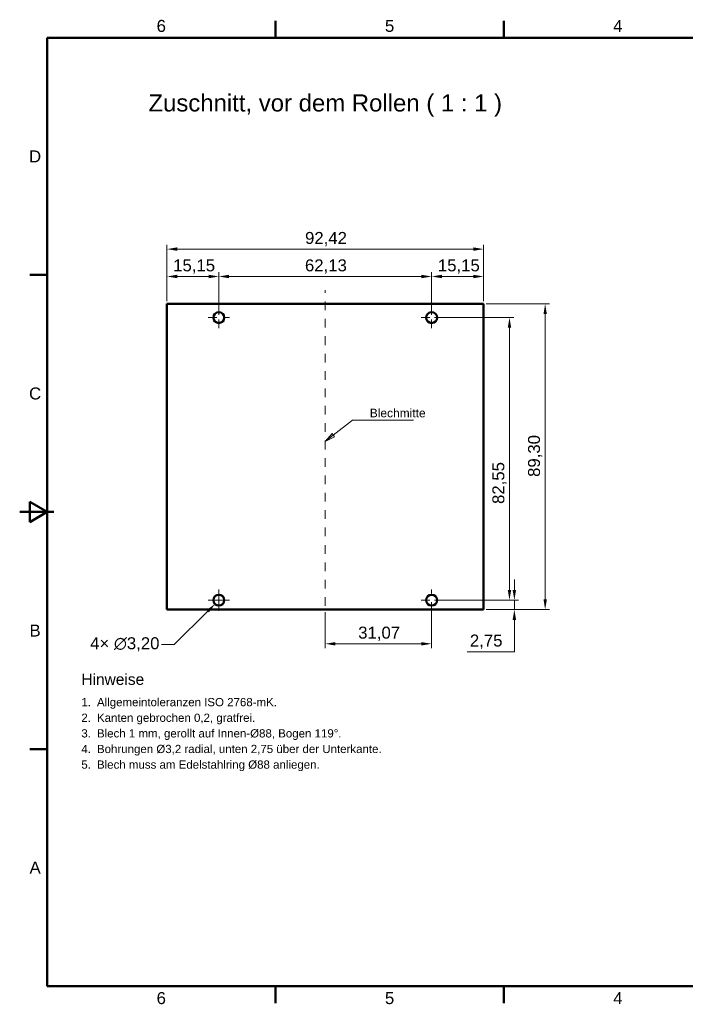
# Model space of a CAD drawing. Header units: inches. Extents: x 0.8 to 17.2, y 0.6 to 12.1.
# Tile 1 of 6: x 0.8 to 8.5, y 0.7 to 12. Entities that reach past the tile are written whole.
import ezdxf
from ezdxf.enums import TextEntityAlignment as Align

# ---------------------------------------------------------------- set-up
doc = ezdxf.new("R2010")
doc.units = ezdxf.units.IN
doc.header["$MEASUREMENT"] = 0
doc.linetypes.add('CENTER2', pattern=[1.125, 0.75, -0.125, 0.125, -0.125])
for name, color, linetype, lineweight in [('BEMASSUNG', 7, 'Continuous', 18), ('MITTELLINIE', 7, 'CENTER2', 18), ('RAHMEN', 7, 'Continuous', 50), ('SICHTKANTE', 7, 'Continuous', 50), ('TEXT', 7, 'Continuous', 18)]:
    doc.layers.add(name, color=color, linetype=linetype, lineweight=lineweight)
doc.styles.add('ISO_14', font='arial.ttf')
doc.styles.add('ISO_20', font='arial.ttf')
doc.styles.add('ISO_75', font='arial.ttf')
doc.styles.add('ISO_76', font='arial.ttf')
doc.styles.add('ISO_98', font='arial.ttf')
doc.styles.add('ISO_DWG_RFN', font='arial.ttf')
doc.dimstyles.new('DWG_RFN', dxfattribs={"dimtxt": 0.137795, "dimasz": 0.11811, "dimexe": 0.049213, "dimexo": 0.031496, "dimgap": 0.031496, "dimtad": 1, "dimlfac": 25.4, "dimtxsty": 'ISO_DWG_RFN', "dimcen": 2.5, "dimclrd": 7, "dimclre": 7, "dimclrt": 7, "dimadec": 1, "dimazin": 3, "dimtfac": 1, "dimtmove": 0, "dimatfit": 3, "dimfxl": 0, "dimlwd": 18, "dimlwe": 18})

# ---------------------------------------------------------------- blocks, each defined once
blk = doc.blocks.new('Leader Text2')
at = {"layer": 'BEMASSUNG', "color": 7, "lineweight": 18}
for p, q in [((4.424, 7.229), (4.646, 7.402)), ((4.646, 7.402), (4.804, 7.402)), ((4.41, 7.247), (4.331, 7.156)), ((4.439, 7.21), (4.41, 7.247)), ((4.424, 7.229), (4.331, 7.156)), ((4.331, 7.156), (4.439, 7.21))]:
    blk.add_line(p, q, dxfattribs=at)
at = {"layer": 'BEMASSUNG', "color": 7, "lineweight": 18, "flags": 128}
blk.add_lwpolyline([(4.41, 7.247), (4.331, 7.156), (4.439, 7.21), (4.41, 7.247)], dxfattribs=at)
at = {"layer": 'BEMASSUNG', "color": 7}
blk.add_solid([(4.41, 7.247), (4.331, 7.156), (4.439, 7.21), (4.41, 7.247)], dxfattribs=at)
blk = doc.blocks.new('*D9')
at = {"layer": 'BEMASSUNG', "color": 7, "lineweight": 18, "transparency": 16777216}
for p, q in [((2.512, 8.77), (2.512, 9.417)), ((6.151, 8.77), (6.151, 9.417)), ((2.63, 9.368), (6.032, 9.368))]:
    blk.add_line(p, q, dxfattribs=at)
at = {"layer": 'BEMASSUNG', "color": 7, "transparency": 16777216}
for points in [[(2.63, 9.388), (2.63, 9.348), (2.512, 9.368)], [(6.032, 9.388), (6.032, 9.348), (6.151, 9.368)]]:
    blk.add_solid(points, dxfattribs=at)
at = {"layer": 'Defpoints', "color": 0, "transparency": 16777216}
for p in [(6.151, 9.368), (2.512, 8.738), (6.151, 8.738)]:
    blk.add_point(p, dxfattribs=at)
at = {"layer": 'BEMASSUNG', "color": 7, "lineweight": 18, "transparency": 16777216, "insert": (4.099, 9.565), "char_height": 0.1378, "attachment_point": 1, "style": 'ISO_DWG_RFN'}
blk.add_mtext('\\A1;{92,42}', dxfattribs=at)
blk = doc.blocks.new('*D10')
at = {"layer": 'BEMASSUNG', "color": 7, "lineweight": 18, "transparency": 16777216}
for p, q in [((2.512, 8.77), (2.512, 9.102)), ((3.108, 8.612), (3.108, 9.102)), ((2.63, 9.053), (2.99, 9.053))]:
    blk.add_line(p, q, dxfattribs=at)
at = {"layer": 'BEMASSUNG', "color": 7, "transparency": 16777216}
for points in [[(2.63, 9.073), (2.63, 9.033), (2.512, 9.053)], [(2.99, 9.073), (2.99, 9.033), (3.108, 9.053)]]:
    blk.add_solid(points, dxfattribs=at)
at = {"layer": 'Defpoints', "color": 0, "transparency": 16777216}
for p in [(3.108, 9.053), (2.512, 8.738), (3.108, 8.581)]:
    blk.add_point(p, dxfattribs=at)
at = {"layer": 'BEMASSUNG', "color": 7, "lineweight": 18, "transparency": 16777216, "insert": (2.583, 9.25), "char_height": 0.1378, "attachment_point": 1, "style": 'ISO_DWG_RFN'}
blk.add_mtext('\\A1;{15,15}', dxfattribs=at)
blk = doc.blocks.new('*D11')
at = {"layer": 'BEMASSUNG', "color": 7, "lineweight": 18, "transparency": 16777216}
for p, q in [((3.108, 8.612), (3.108, 9.102)), ((5.554, 8.612), (5.554, 9.102)), ((3.226, 9.053), (5.436, 9.053))]:
    blk.add_line(p, q, dxfattribs=at)
at = {"layer": 'BEMASSUNG', "color": 7, "transparency": 16777216}
for points in [[(3.226, 9.073), (3.226, 9.033), (3.108, 9.053)], [(5.436, 9.073), (5.436, 9.033), (5.554, 9.053)]]:
    blk.add_solid(points, dxfattribs=at)
at = {"layer": 'Defpoints', "color": 0, "transparency": 16777216}
for p in [(5.554, 9.053), (3.108, 8.581), (5.554, 8.581)]:
    blk.add_point(p, dxfattribs=at)
at = {"layer": 'BEMASSUNG', "color": 7, "lineweight": 18, "transparency": 16777216, "insert": (4.098, 9.25), "char_height": 0.1378, "attachment_point": 1, "style": 'ISO_DWG_RFN'}
blk.add_mtext('\\A1;{62,13}', dxfattribs=at)
blk = doc.blocks.new('*D12')
at = {"layer": 'BEMASSUNG', "color": 7, "lineweight": 18, "transparency": 16777216}
for p, q in [((5.554, 8.612), (5.554, 9.102)), ((6.151, 8.77), (6.151, 9.102)), ((5.672, 9.053), (6.032, 9.053))]:
    blk.add_line(p, q, dxfattribs=at)
at = {"layer": 'BEMASSUNG', "color": 7, "transparency": 16777216}
for points in [[(5.672, 9.073), (5.672, 9.033), (5.554, 9.053)], [(6.032, 9.073), (6.032, 9.033), (6.151, 9.053)]]:
    blk.add_solid(points, dxfattribs=at)
at = {"layer": 'Defpoints', "color": 0, "transparency": 16777216}
for p in [(6.151, 9.053), (6.151, 8.738), (5.554, 8.581)]:
    blk.add_point(p, dxfattribs=at)
at = {"layer": 'BEMASSUNG', "color": 7, "lineweight": 18, "transparency": 16777216, "insert": (5.626, 9.25), "char_height": 0.1378, "attachment_point": 1, "style": 'ISO_DWG_RFN'}
blk.add_mtext('\\A1;{15,15}', dxfattribs=at)
blk = doc.blocks.new('*D17')
at = {"layer": 'BEMASSUNG', "color": 7, "lineweight": 18, "transparency": 16777216}
for p, q in [((6.182, 8.738), (6.908, 8.738)), ((6.859, 5.341), (6.859, 8.62)), ((6.182, 5.222), (6.908, 5.222))]:
    blk.add_line(p, q, dxfattribs=at)
at = {"layer": 'BEMASSUNG', "color": 7, "transparency": 16777216}
for points in [[(6.84, 8.62), (6.879, 8.62), (6.859, 8.738)], [(6.84, 5.341), (6.879, 5.341), (6.859, 5.222)]]:
    blk.add_solid(points, dxfattribs=at)
at = {"layer": 'Defpoints', "color": 0, "transparency": 16777216}
for p in [(6.151, 8.738), (6.859, 8.738), (6.151, 5.222)]:
    blk.add_point(p, dxfattribs=at)
at = {"layer": 'BEMASSUNG', "color": 7, "lineweight": 18, "transparency": 16777216, "insert": (6.662, 6.748), "char_height": 0.1378, "attachment_point": 1, "rotation": 90, "style": 'ISO_DWG_RFN'}
blk.add_mtext('\\A1;{89,30}', dxfattribs=at)
blk = doc.blocks.new('*D18')
at = {"layer": 'BEMASSUNG', "color": 7, "lineweight": 18, "transparency": 16777216}
for p, q in [((6.505, 5.449), (6.505, 5.567)), ((5.586, 5.331), (6.554, 5.331)), ((6.505, 5.222), (6.505, 5.331)), ((6.182, 5.222), (6.554, 5.222)), ((6.505, 5.104), (6.505, 4.986)), ((6.505, 4.738), (6.505, 4.986)), ((5.962, 4.738), (6.505, 4.738))]:
    blk.add_line(p, q, dxfattribs=at)
at = {"layer": 'BEMASSUNG', "color": 7, "transparency": 16777216}
for points in [[(6.485, 5.449), (6.525, 5.449), (6.505, 5.331)], [(6.485, 5.104), (6.525, 5.104), (6.505, 5.222)]]:
    blk.add_solid(points, dxfattribs=at)
at = {"layer": 'Defpoints', "color": 0, "transparency": 16777216}
for p in [(5.554, 5.331), (6.505, 5.331), (6.151, 5.222)]:
    blk.add_point(p, dxfattribs=at)
at = {"layer": 'BEMASSUNG', "color": 7, "lineweight": 18, "transparency": 16777216, "insert": (5.994, 4.935), "char_height": 0.1378, "attachment_point": 1, "style": 'ISO_DWG_RFN'}
blk.add_mtext('\\A1;{2,75}', dxfattribs=at)
blk = doc.blocks.new('*D19')
at = {"layer": 'BEMASSUNG', "color": 7, "lineweight": 18, "transparency": 16777216}
for p, q in [((5.586, 8.581), (6.498, 8.581)), ((6.449, 5.449), (6.449, 8.463)), ((5.586, 5.331), (6.498, 5.331))]:
    blk.add_line(p, q, dxfattribs=at)
at = {"layer": 'BEMASSUNG', "color": 7, "transparency": 16777216}
for points in [[(6.429, 8.463), (6.469, 8.463), (6.449, 8.581)], [(6.429, 5.449), (6.469, 5.449), (6.449, 5.331)]]:
    blk.add_solid(points, dxfattribs=at)
at = {"layer": 'Defpoints', "color": 0, "transparency": 16777216}
for p in [(5.554, 8.581), (6.449, 8.581), (5.554, 5.331)]:
    blk.add_point(p, dxfattribs=at)
at = {"layer": 'BEMASSUNG', "color": 7, "lineweight": 18, "transparency": 16777216, "insert": (6.252, 6.437), "char_height": 0.1378, "attachment_point": 1, "rotation": 90, "style": 'ISO_DWG_RFN'}
blk.add_mtext('\\A1;{82,55}', dxfattribs=at)
blk = doc.blocks.new('*D20')
at = {"layer": 'BEMASSUNG', "color": 7, "lineweight": 18, "transparency": 16777216}
for p, q in [((5.554, 5.299), (5.554, 4.78)), ((4.331, 5.191), (4.331, 4.78)), ((4.449, 4.829), (5.436, 4.829))]:
    blk.add_line(p, q, dxfattribs=at)
at = {"layer": 'BEMASSUNG', "color": 7, "transparency": 16777216}
for points in [[(4.449, 4.848), (4.449, 4.809), (4.331, 4.829)], [(5.436, 4.848), (5.436, 4.809), (5.554, 4.829)]]:
    blk.add_solid(points, dxfattribs=at)
at = {"layer": 'Defpoints', "color": 0, "transparency": 16777216}
for p in [(5.554, 5.331), (4.331, 5.222), (5.554, 4.829)]:
    blk.add_point(p, dxfattribs=at)
at = {"layer": 'BEMASSUNG', "color": 7, "lineweight": 18, "transparency": 16777216, "insert": (4.71, 5.026), "char_height": 0.1378, "attachment_point": 1, "style": 'ISO_DWG_RFN'}
blk.add_mtext('\\A1;{31,07}', dxfattribs=at)
blk = doc.blocks.new('*D21')
at = {"layer": 'BEMASSUNG', "color": 7, "lineweight": 18, "transparency": 16777216}
for p, q in [((3.018, 5.331), (3.198, 5.331)), ((3.108, 5.241), (3.108, 5.421)), ((2.596, 4.819), (2.98, 5.203)), ((2.447, 4.819), (2.596, 4.819))]:
    blk.add_line(p, q, dxfattribs=at)
at = {"layer": 'BEMASSUNG', "color": 7, "transparency": 16777216}
blk.add_solid([(2.966, 5.217), (2.994, 5.189), (3.064, 5.286)], dxfattribs=at)
at = {"layer": 'Defpoints', "color": 0, "transparency": 16777216}
for p in [(3.153, 5.375), (3.064, 5.286)]:
    blk.add_point(p, dxfattribs=at)
at = {"layer": 'BEMASSUNG', "color": 7, "lineweight": 18, "transparency": 16777216, "insert": (1.629, 4.904), "char_height": 0.1378, "attachment_point": 1, "style": 'ISO_DWG_RFN'}
blk.add_mtext('\\A1;{4× ∅3,20}', dxfattribs=at)

msp = doc.modelspace()

# ---------------------------------------------------------------- linework, layer by layer
at = {"layer": 'BEMASSUNG'}
msp.add_line((4.80362, 7.4022), (5.34496, 7.4022), dxfattribs=at)
at = {"layer": 'MITTELLINIE', "ltscale": 0.089607}
msp.add_line((4.33118, 5.06496), (4.33118, 8.89567), dxfattribs=at)
at = {"layer": 'MITTELLINIE', "ltscale": 0.108486}
for p, q in [((3.10807, 8.45866), (3.10807, 8.70276)), ((5.55428, 8.45866), (5.55428, 8.70276)), ((2.98603, 8.58071), (3.23012, 8.58071)), ((5.43224, 8.58071), (5.67633, 8.58071)), ((3.10807, 5.20866), (3.10807, 5.45276)), ((5.55428, 5.20866), (5.55428, 5.45276)), ((2.98603, 5.33071), (3.23012, 5.33071)), ((5.43224, 5.33071), (5.67633, 5.33071))]:
    msp.add_line(p, q, dxfattribs=at)
at = {"layer": 'RAHMEN'}
for p, q in [((3.75853, 11.79724), (3.75853, 11.99409)), ((6.3832, 11.79724), (6.3832, 11.99409)), ((16.88189, 11.79724), (1.13386, 11.79724)), ((1.13386, 11.79724), (1.13386, 0.89173)), ((1.13386, 9.07087), (0.93701, 9.07087)), ((1.13386, 6.34449), (0.93701, 6.4626)), ((0.93701, 6.4626), (0.93701, 6.22638)), ((0.8189, 6.34449), (1.2126, 6.34449)), ((0.93701, 6.22638), (1.13386, 6.34449)), ((1.13386, 6.34449), (0.93701, 6.34449)), ((1.13386, 3.61811), (0.93701, 3.61811)), ((1.13386, 0.89173), (16.88189, 0.89173)), ((3.75853, 0.89173), (3.75853, 0.69488)), ((6.3832, 0.89173), (6.3832, 0.69488))]:
    msp.add_line(p, q, dxfattribs=at)
at = {"layer": 'SICHTKANTE'}
for p, q in [((6.15055, 8.73819), (2.51181, 8.73819)), ((2.51181, 8.73819), (2.51181, 5.22244)), ((6.15055, 5.22244), (6.15055, 8.73819)), ((2.51181, 5.22244), (6.15055, 5.22244))]:
    msp.add_line(p, q, dxfattribs=at)
for centre in [(3.10807, 8.58071), (5.55428, 8.58071), (3.10807, 5.33071), (5.55428, 5.33071)]:
    msp.add_circle(centre, 0.06299, dxfattribs=at)

# ---------------------------------------------------------------- block references
at = {"layer": 'BEMASSUNG'}
msp.add_blockref('Leader Text2', (0, 0), dxfattribs=at)

# ---------------------------------------------------------------- texts
at = {"layer": 'RAHMEN', "style": 'ISO_14'}
for s, p in [('6', (2.44619, 11.93504)), ('5', (5.07087, 11.93504)), ('4', (7.69554, 11.93504)), ('D', (0.99606, 10.43406)), ('C', (0.99606, 7.70768)), ('B', (0.99606, 4.9813)), ('A', (0.99606, 2.25492)), ('6', (2.44619, 0.75394)), ('5', (5.07087, 0.75394)), ('4', (7.69554, 0.75394))]:
    msp.add_text(s, height=0.1378, dxfattribs=at).set_placement(p, align=Align.MIDDLE_CENTER)
at = {"layer": 'TEXT', "style": 'ISO_20'}
msp.add_text('Zuschnitt, vor dem Rollen ( 1 : 1 )', height=0.1968504, dxfattribs=at).set_placement((4.33118, 11.04921), align=Align.MIDDLE_CENTER)
at = {"layer": 'TEXT'}
for s, height, style, p in [('Blechmitte', 0.098425, 'ISO_75', (4.84299, 7.4337)), ('Hinweise', 0.127559, 'ISO_98', (1.52756, 4.3563)), ('1.', 0.094488, 'ISO_76', (1.52756, 4.11063)), ('Allgemeintoleranzen ISO 2768-mK.', 0.0944882, 'ISO_76', (1.70709, 4.11063)), ('2.', 0.094488, 'ISO_76', (1.52756, 3.9311)), ('Kanten gebrochen 0,2, gratfrei.', 0.0944882, 'ISO_76', (1.70709, 3.9311)), ('Blech 1 mm, gerollt auf Innen-%%c88, Bogen 119°.', 0.0944882, 'ISO_76', (1.70709, 3.75157)), ('3.', 0.094488, 'ISO_76', (1.52756, 3.75157)), ('4.', 0.094488, 'ISO_76', (1.52756, 3.57205)), ('Bohrungen %%c3,2 radial, unten 2,75 über der Unterkante.', 0.0944882, 'ISO_76', (1.70709, 3.57205)), ('5.', 0.094488, 'ISO_76', (1.52756, 3.39252)), ('Blech muss am Edelstahlring %%c88 anliegen.', 0.0944882, 'ISO_76', (1.70709, 3.39252))]:
    msp.add_text(s, height=height, dxfattribs=dict(at, style=style)).set_placement(p)

# ---------------------------------------------------------------- dimensions: what is measured, and where the dimension line sits
at = {"layer": 'BEMASSUNG', "color": 7, "lineweight": 18}
for base, p1, p2, angle, override, picture, middle in [((6.15055, 9.36811), (2.51181, 8.73819), (6.15055, 8.73819), 180, {"dimgap": 0.031496, "dimdec": 2, "dimlfac": 25.4, "dimsah": 1, "dimtol": 0, "dimlim": 0, "dimtp": 0, "dimtm": 0, "dimtdec": 2, "dimtofl": 0, "dimatfit": 1}, '*D9', (4.33118, 9.36811)), ((3.10807, 9.05315), (2.51181, 8.73819), (3.10807, 8.58071), 180, {"dimgap": 0.031496, "dimdec": 2, "dimlfac": 25.4, "dimsah": 1, "dimtol": 0, "dimlim": 0, "dimtp": 0, "dimtm": 0, "dimtdec": 2, "dimtofl": 0, "dimatfit": 1}, '*D10', (2.80994, 9.05315)), ((5.55428, 9.05315), (3.10807, 8.58071), (5.55428, 8.58071), 180, {"dimgap": 0.031496, "dimdec": 2, "dimlfac": 25.4, "dimsah": 1, "dimtol": 0, "dimlim": 0, "dimtp": 0, "dimtm": 0, "dimtdec": 2, "dimtofl": 0, "dimatfit": 1}, '*D11', (4.33118, 9.05315)), ((6.15055, 9.05315), (5.55428, 8.58071), (6.15055, 8.73819), 180, {"dimgap": 0.031496, "dimdec": 2, "dimlfac": 25.4, "dimsah": 1, "dimtol": 0, "dimlim": 0, "dimtp": 0, "dimtm": 0, "dimtdec": 2, "dimtofl": 0, "dimatfit": 1}, '*D12', (5.85242, 9.05315)), ((6.85921, 8.73819), (6.15055, 5.22244), (6.15055, 8.73819), 90, {"dimgap": 0.031496, "dimdec": 2, "dimlfac": 25.4, "dimsah": 1, "dimtol": 0, "dimlim": 0, "dimtp": 0, "dimtm": 0, "dimtdec": 2, "dimtofl": 0, "dimatfit": 1}, '*D17', (6.85921, 6.98031)), ((6.44882, 8.58071), (5.55428, 5.33071), (5.55428, 8.58071), 90, {"dimgap": 0.031496, "dimdec": 2, "dimlfac": 25.4, "dimsah": 1, "dimtol": 0, "dimlim": 0, "dimtp": 0, "dimtm": 0, "dimtdec": 2, "dimtofl": 0, "dimatfit": 1}, '*D19', (6.44882, 6.67026)), ((6.50488, 5.33071), (6.15055, 5.22244), (5.55428, 5.33071), 90, {"dimgap": 0.031496, "dimtih": 1, "dimtoh": 1, "dimdec": 2, "dimlfac": 25.4, "dimsah": 1, "dimtol": 0, "dimlim": 0, "dimtp": 0, "dimtm": 0, "dimtdec": 2, "dimtofl": 1, "dimtmove": 1, "dimatfit": 1}, '*D18', (6.49548, 4.73793)), ((5.55428, 4.82874), (4.33118, 5.22244), (5.55428, 5.33071), 180, {"dimgap": 0.031496, "dimdec": 2, "dimlfac": 25.4, "dimsah": 1, "dimtol": 0, "dimlim": 0, "dimtp": 0, "dimtm": 0, "dimtdec": 2, "dimtofl": 0, "dimatfit": 1}, '*D20', (4.94273, 4.82874))]:
    dim = msp.add_linear_dim(base=base, p1=p1, p2=p2, angle=angle, text='{<>}', dimstyle='DWG_RFN', override=override, dxfattribs=at)
    dim.commit()
    dim.dimension.update_dxf_attribs({"geometry": picture, "text_midpoint": middle, "dimtype": 160})
dim = msp.add_diameter_dim_2p(p1=(3.15262, 5.37525), p2=(3.06353, 5.28617), text='{4× <>}', dimstyle='DWG_RFN', override={"dimgap": 0.031496, "dimtad": 0, "dimtih": 1, "dimtoh": 1, "dimdec": 2, "dimlfac": 25.4, "dimsah": 1, "dimtol": 0, "dimlim": 0, "dimtp": 0, "dimtm": 0, "dimtdec": 2, "dimtofl": 0}, dxfattribs=at)
dim.commit()
dim.dimension.update_dxf_attribs({"geometry": '*D21', "text_midpoint": (2.02231, 4.81908), "dimtype": 163})

doc.saveas('drawing.dxf')
